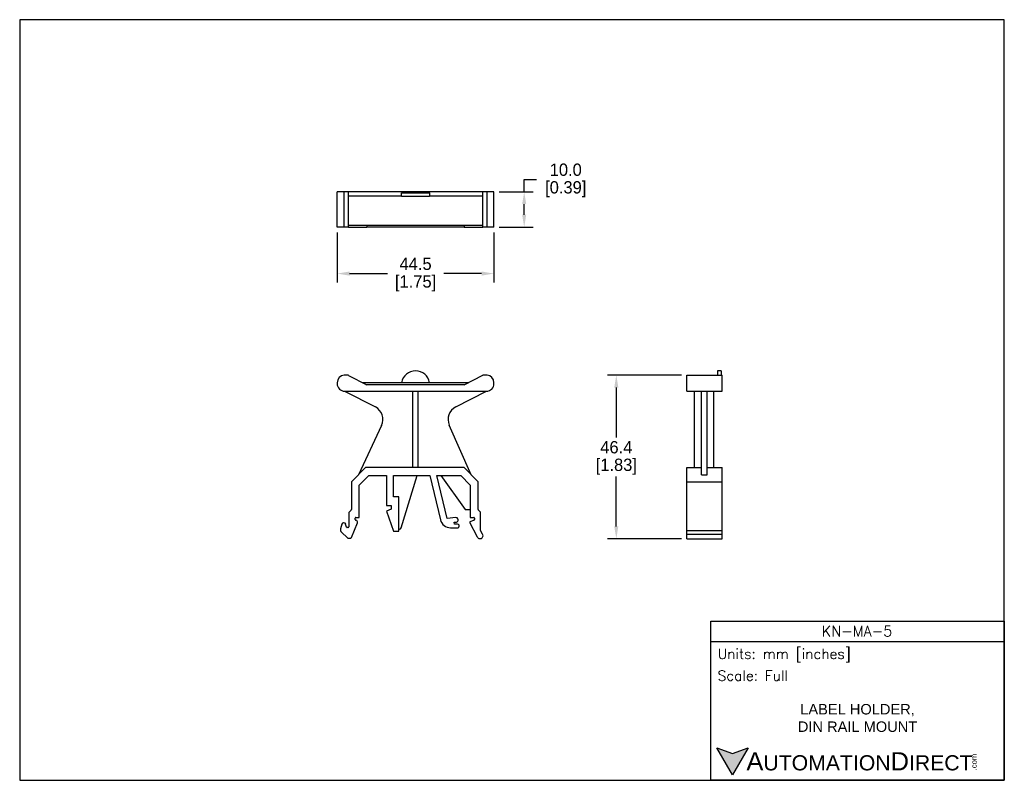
# Model space of a CAD drawing. Header units: inches. Extents: x 0 to 279, y 0 to 216.
import ezdxf

# ---------------------------------------------------------------- set-up
doc = ezdxf.new("R2010")
doc.units = ezdxf.units.IN
doc.header["$LTSCALE"] = 10
doc.header["$MEASUREMENT"] = 0
doc.layers.add('DIMENSION', color=140, linetype='Continuous')
doc.layers.add('TEXT', color=140, linetype='Continuous')
doc.styles.add('\\M+2ABAC\\M+2A6A11', font='txt')
doc.styles.add('ROMANS', font='romans.shx')
doc.dimstyles.get("Standard").update_dxf_attribs({"dimtxt": 3.5, "dimasz": 3.5, "dimexe": 2.5, "dimexo": 1.5, "dimgap": 1, "dimtad": 0, "dimtih": 1, "dimtoh": 1, "dimdec": 1, "dimzin": 0, "dimdsep": 46, "dimtxsty": 'Standard', "dimcen": 0, "dimadec": 0, "dimazin": 0, "dimtfac": 1, "dimtdec": 1, "dimtofl": 0, "dimtmove": 0, "dimatfit": 3, "dimfxl": 0, "dimtolj": 1, "dimtzin": 0, "dimarcsym": 0})

# ---------------------------------------------------------------- blocks, each defined once
blk = doc.blocks.new('*D28')
at = {"layer": 'DEFPOINTS', "color": 0}
for p in [(134.58, 167.04), (143.16, 167.04), (134.58, 157.04)]:
    blk.add_point(p, dxfattribs=at)
at = {"layer": 'DIMENSION', "color": 0, "lineweight": -2}
for p, q in [((143.16, 167.04), (143.16, 170.54)), ((143.16, 170.54), (146.66, 170.54)), ((136.08, 167.04), (145.66, 167.04)), ((143.16, 160.54), (143.16, 163.54)), ((136.08, 157.04), (145.66, 157.04))]:
    blk.add_line(p, q, dxfattribs=at)
at = {"layer": 'DIMENSION', "color": 0}
for points in [[(142.57, 163.54), (143.74, 163.54), (143.16, 167.04)], [(142.57, 160.54), (143.74, 160.54), (143.16, 157.04)]]:
    blk.add_solid(points, dxfattribs=at)
at = {"layer": 'DIMENSION', "color": 0, "char_height": 3.5, "attachment_point": 5}
for s, insert in [('\\A1;10.0', (154.95, 173.29)), ('\\A1;[0.39]', (154.95, 167.79))]:
    blk.add_mtext(s, dxfattribs=dict(at, insert=insert))
blk = doc.blocks.new('*D29')
at = {"layer": 'DEFPOINTS', "color": 0}
for p in [(189.31, 114.97), (169.3, 68.59), (189.31, 68.59)]:
    blk.add_point(p, dxfattribs=at)
at = {"layer": 'DIMENSION', "color": 0, "lineweight": -2}
for p, q in [((187.81, 114.97), (166.8, 114.97)), ((169.3, 111.47), (169.3, 97.28)), ((169.3, 72.09), (169.3, 86.28)), ((187.81, 68.59), (166.8, 68.59))]:
    blk.add_line(p, q, dxfattribs=at)
at = {"layer": 'DIMENSION', "color": 0}
for points in [[(168.71, 111.47), (169.88, 111.47), (169.3, 114.97)], [(168.71, 72.09), (169.88, 72.09), (169.3, 68.59)]]:
    blk.add_solid(points, dxfattribs=at)
at = {"layer": 'DIMENSION', "color": 0, "char_height": 3.5, "attachment_point": 5}
for s, insert in [('\\A1;46.4', (169.3, 94.53)), ('\\A1;[1.83]', (169.3, 89.03))]:
    blk.add_mtext(s, dxfattribs=dict(at, insert=insert))
blk = doc.blocks.new('*D30')
at = {"layer": 'DEFPOINTS', "color": 0}
for p in [(90.09, 157.04), (134.58, 157.04), (90.09, 143.83)]:
    blk.add_point(p, dxfattribs=at)
at = {"layer": 'DIMENSION', "color": 0, "lineweight": -2}
for p, q in [((90.09, 155.54), (90.09, 141.33)), ((134.58, 155.54), (134.58, 141.33)), ((93.59, 143.83), (104.34, 143.83)), ((131.08, 143.83), (120.34, 143.83))]:
    blk.add_line(p, q, dxfattribs=at)
at = {"layer": 'DIMENSION', "color": 0}
for points in [[(93.59, 144.42), (93.59, 143.25), (90.09, 143.83)], [(131.08, 144.42), (131.08, 143.25), (134.58, 143.83)]]:
    blk.add_solid(points, dxfattribs=at)
at = {"layer": 'DIMENSION', "color": 0, "char_height": 3.5, "attachment_point": 5}
for s, insert in [('\\A1;44.5', (112.34, 146.58)), ('\\A1;[1.75]', (112.34, 141.08))]:
    blk.add_mtext(s, dxfattribs=dict(at, insert=insert))

msp = doc.modelspace()

# ---------------------------------------------------------------- hatches: boundary and pattern name
at = {"layer": 'TEXT'}
msp.add_hatch(color=256, dxfattribs=at).paths.add_polyline_path([(206.74, 9.21), (202.31, 7.59), (197.87, 9.21), (202.31, 1.53)])

# ---------------------------------------------------------------- linework, layer by layer
for p, q in [((90.09, 157.04), (90.09, 167.04)), ((92.06, 167.04), (90.09, 167.04)), ((92.06, 157.04), (92.06, 167.04)), ((93.26, 167.04), (92.06, 167.04)), ((93.26, 157.04), (93.26, 167.04)), ((131.41, 167.04), (93.26, 167.04)), ((108.38, 165.79), (93.26, 165.79)), ((108.34, 165.79), (108.34, 166.79)), ((108.34, 166.79), (116.34, 166.79)), ((108.38, 165.79), (116.29, 165.79)), ((131.41, 165.79), (116.29, 165.79)), ((116.34, 165.79), (116.34, 166.79)), ((131.41, 157.54), (131.41, 167.04)), ((132.61, 167.04), (131.41, 167.04)), ((132.61, 157.04), (132.61, 167.04)), ((134.58, 167.04), (132.61, 167.04)), ((134.58, 157.04), (134.58, 167.04)), ((92.06, 157.04), (90.09, 157.04)), ((93.26, 157.04), (92.06, 157.04)), ((93.26, 157.54), (97.3, 157.54)), ((93.26, 157.04), (98.52, 157.04)), ((97.3, 157.54), (127.31, 157.54)), ((98.52, 157.54), (98.52, 157.04)), ((126.09, 157.04), (98.52, 157.04)), ((126.09, 157.54), (126.09, 157.04)), ((126.09, 157.04), (131.41, 157.04)), ((127.31, 157.54), (131.41, 157.54)), ((131.41, 157.04), (131.41, 157.54)), ((132.61, 157.04), (131.41, 157.04)), ((134.58, 157.04), (132.61, 157.04)), ((93.26, 114.97), (92.06, 114.97)), ((93.26, 114.94), (93.26, 114.97)), ((93.26, 114.94), (98.52, 112.24)), ((126.09, 112.24), (131.41, 114.97)), ((132.61, 114.97), (131.41, 114.97)), ((189.31, 112.85), (189.31, 114.97)), ((189.31, 114.97), (199.31, 114.97)), ((199.06, 116.24), (198.06, 116.24)), ((198.06, 116.24), (198.06, 114.97)), ((199.06, 116.24), (199.06, 114.97)), ((199.31, 112.85), (199.31, 114.97)), ((90.09, 112.85), (90.09, 112.57)), ((97.3, 112.87), (127.31, 112.87)), ((98.27, 112.37), (126.33, 112.37)), ((126.09, 112.24), (98.52, 112.24)), ((134.58, 112.57), (134.58, 112.85)), ((189.31, 112.57), (189.31, 112.85)), ((189.31, 110.44), (189.31, 112.57)), ((199.31, 112.57), (199.31, 112.85)), ((199.31, 110.44), (199.31, 112.57)), ((92.21, 110.44), (132.46, 110.44)), ((92.21, 110.44), (100.92, 105.97)), ((111.5, 110.44), (111.5, 88.75)), ((113.1, 88.75), (113.1, 110.44)), ((123.74, 105.99), (132.46, 110.44)), ((189.31, 110.44), (193.51, 110.44)), ((191.51, 88.75), (191.51, 110.44)), ((193.51, 110.44), (195.11, 110.44)), ((193.51, 105.99), (193.51, 110.44)), ((195.11, 110.44), (199.31, 110.44)), ((195.11, 105.99), (195.11, 110.44)), ((197.01, 88.75), (197.01, 110.44)), ((193.51, 100.81), (193.51, 105.99)), ((195.11, 100.81), (195.11, 105.99)), ((102.7, 100.7), (96.11, 86.75)), ((128.11, 86.75), (121.9, 100.81)), ((193.51, 86.75), (193.51, 100.81)), ((195.11, 86.75), (195.11, 100.81)), ((98.11, 88.75), (94.11, 84.75)), ((126.11, 88.75), (98.11, 88.75)), ((130.11, 84.75), (126.11, 88.75)), ((189.31, 88.75), (193.51, 88.75)), ((189.31, 84.75), (189.31, 88.75)), ((193.51, 86.75), (195.11, 86.75)), ((195.11, 88.75), (199.31, 88.75)), ((199.31, 84.75), (199.31, 88.75)), ((94.11, 84.75), (94.11, 76.83)), ((96.36, 83.8), (99.04, 86.48)), ((99.04, 86.48), (104.11, 86.48)), ((104.11, 86.48), (104.11, 77.96)), ((106.09, 86.48), (116.36, 86.48)), ((106.09, 80.48), (106.09, 86.48)), ((108.26, 71.65), (112.79, 86.48)), ((116.36, 86.48), (119.37, 73.97)), ((118.41, 86.48), (125.18, 86.48)), ((121.34, 74.32), (118.41, 86.48)), ((119.46, 86.48), (126.44, 76.83)), ((125.18, 86.48), (127.86, 83.8)), ((130.11, 76.83), (130.11, 84.75)), ((189.31, 84.75), (199.31, 84.75)), ((189.31, 76.83), (189.31, 84.75)), ((199.31, 76.83), (199.31, 84.75)), ((96.36, 74.61), (96.36, 83.8)), ((127.86, 83.8), (127.86, 74.61)), ((107.61, 80.48), (106.09, 80.48)), ((107.61, 70.75), (107.61, 80.48)), ((93.44, 76), (93.44, 71.96)), ((94.05, 76.69), (93.5, 76.14)), ((104.11, 77.96), (105.45, 77.96)), ((105.45, 76.96), (104.11, 76.4)), ((104.11, 76.4), (106.07, 70.75)), ((105.45, 77.96), (105.45, 76.96)), ((126.44, 76.83), (127.86, 76.83)), ((130.72, 76.14), (130.17, 76.69)), ((130.78, 70.93), (130.78, 76)), ((189.31, 76.69), (189.31, 76.83)), ((189.31, 76.14), (189.31, 76.69)), ((189.31, 76), (189.31, 76.14)), ((189.31, 70.93), (189.31, 76)), ((199.31, 76.69), (199.31, 76.83)), ((199.31, 76.14), (199.31, 76.69)), ((199.31, 76), (199.31, 76.14)), ((199.31, 70.93), (199.31, 76)), ((91.4, 72.73), (91.03, 71.42)), ((92.02, 73.1), (91.88, 73.1)), ((92.72, 71.87), (92.5, 72.72)), ((94.16, 68.88), (95.86, 73.13)), ((95.19, 74.01), (95.19, 74.41)), ((95.39, 74.61), (96.36, 74.61)), ((95.39, 73.81), (95.39, 73.81)), ((123.78, 74.58), (121.34, 74.32)), ((123.26, 73.24), (123.97, 73.32)), ((123.42, 72.69), (123.26, 73.24)), ((124.24, 72.69), (123.42, 72.69)), ((124.39, 73.95), (124.32, 74.22)), ((128.83, 73.81), (127.6, 73.32)), ((127.6, 73.32), (129.86, 69.14)), ((127.86, 74.61), (128.83, 74.61)), ((129.03, 74.41), (129.03, 74.01)), ((91.31, 70.41), (93.04, 68.82)), ((93.24, 71.76), (92.94, 71.76)), ((106.07, 70.75), (107.61, 70.75)), ((107.61, 71.3), (107.78, 71.3)), ((122.29, 71.67), (124.46, 71.67)), ((124.46, 71.67), (124.62, 71.86)), ((131.36, 69.87), (130.78, 70.93)), ((189.31, 70.93), (199.31, 70.93)), ((189.31, 69.87), (189.31, 70.93)), ((189.31, 68.59), (189.31, 69.87)), ((189.31, 69.87), (199.31, 69.87)), ((199.31, 69.87), (199.31, 70.93)), ((199.31, 68.59), (199.31, 69.87)), ((93.19, 68.75), (93.97, 68.75)), ((189.31, 68.59), (199.31, 68.59))]:
    msp.add_line(p, q)
for centre, radius, start, end in [((92.21, 112.85), 2.13, 94.069, 180), ((112.34, 112.24), 4, 8.9893, 171.0107), ((132.46, 112.85), 2.13, 0, 85.931), ((92.21, 112.57), 2.12, 180, 270), ((132.46, 112.57), 2.12, 270, 0), ((99.09, 102.41), 4, 334.7011, 62.7839), ((125.56, 102.43), 4, 117.0613, 203.817), ((93.64, 76), 0.2, 135, 180), ((93.91, 76.83), 0.2, 315, 0), ((130.31, 76.83), 0.2, 180, 225), ((130.58, 76), 0.2, 0, 45), ((91.88, 72.6), 0.5, 89.9816, 164.1547), ((92.02, 72.6), 0.5, 14.2109, 89.9816), ((95.39, 74.41), 0.2, 90, 180), ((95.39, 74.01), 0.2, 180, 270), ((95.39, 73.31), 0.5, 338.2229, 90), ((122.29, 74.67), 3, 193.5555, 270.0285), ((123.84, 74.08), 0.5, 16.4232, 95.8938), ((123.91, 73.81), 0.5, 275.8938, 16.4232), ((124.24, 72.19), 0.5, 319.5749, 90), ((128.83, 74.41), 0.2, 0, 90), ((128.83, 74.01), 0.2, 270, 0), ((91.99, 71.15), 1, 164.1547, 227.3559), ((92.9, 71.96), 0.2, 204.2427, 281.7753), ((93.24, 71.96), 0.2, 270, 0), ((107.78, 71.8), 0.5, 270, 343.0059), ((130.64, 69.43), 0.839, 200.1789, 31.7659), ((93.19, 68.95), 0.2, 220.9886, 270), ((93.97, 68.95), 0.2, 270, 338.2229)]:
    msp.add_arc(centre, radius, start, end)
at = {"layer": 'DEFPOINTS'}
msp.add_lwpolyline([(279.4, 215.9), (0, 215.9), (0, 0), (279.4, 0)], close=True, dxfattribs=at)
at = {"layer": 'TEXT'}
msp.add_line((196.09, 39.42), (279.4, 39.42), dxfattribs=at)
for points in [[(196.09, 0), (196.09, 45.17), (279.4, 45.17), (279.4, 0)], [(206.74, 9.21), (202.31, 1.53), (197.87, 9.21), (202.31, 7.59)]]:
    msp.add_lwpolyline(points, close=True, dxfattribs=at)

# ---------------------------------------------------------------- texts
for s, insert, char_height, width, attachment_point, style in [('KN-MA-5', (237.62, 42.33), 2.97, 55.9017, 5, 'ROMANS'), (' Units: mm [inches]', (196.09, 35.43), 2.8712, 83.3079, 4, 'ROMANS'), (' Scale: Full', (196.09, 29.69), 2.8712, 83.3079, 4, 'ROMANS'), ('{\\fArial|b0|i0|c0|p34;     \\H1.2x;A\\H0.8333x;UTOMATION\\H1.2x;D\\H0.8333x;IRECT}', (197.87, 5.37), 4.3068, 72.9565, 4, '\\M+2ABAC\\M+2A6A11')]:
    msp.add_mtext(s, dxfattribs=dict(at, insert=insert, char_height=char_height, width=width, attachment_point=attachment_point, style=style))
at = {"layer": 'TEXT', "insert": (237.75, 17.68), "char_height": 2.9698, "width": 80.1523, "attachment_point": 5}
msp.add_mtext('{\\fArial|b0|i0|c0|p34;LABEL HOLDER,\\PDIN RAIL MOUNT}', dxfattribs=at)
at = {"layer": 'TEXT', "insert": (270.01, 2.84), "char_height": 1.5505, "width": 4.5946, "attachment_point": 1, "rotation": 90, "style": '\\M+2ABAC\\M+2A6A11'}
msp.add_mtext('{\\fArial|b0|i0|c0|p34;.com}', dxfattribs=at)

# ---------------------------------------------------------------- dimensions: what is measured, and where the dimension line sits
at = {"layer": 'DIMENSION'}
for base, p1, p2, picture, middle in [((143.16, 167.04), (134.58, 157.04), (134.58, 167.04), '*D28', (154.95, 170.54)), ((169.3, 68.59), (189.31, 114.97), (189.31, 68.59), '*D29', (169.3, 91.78))]:
    dim = msp.add_linear_dim(base=base, p1=p1, p2=p2, angle=90, dimstyle='Standard', override={"dimpost": '\\X'}, dxfattribs=at)
    dim.commit()
    dim.dimension.update_dxf_attribs({"geometry": picture, "text_midpoint": middle})
dim = msp.add_linear_dim(base=(90.09, 143.83), p1=(134.58, 157.04), p2=(90.09, 157.04), dimstyle='Standard', override={"dimpost": '\\X'}, dxfattribs=at)
dim.commit()
dim.dimension.update_dxf_attribs({"geometry": '*D30', "text_midpoint": (112.34, 143.83)})

doc.saveas('drawing.dxf')
